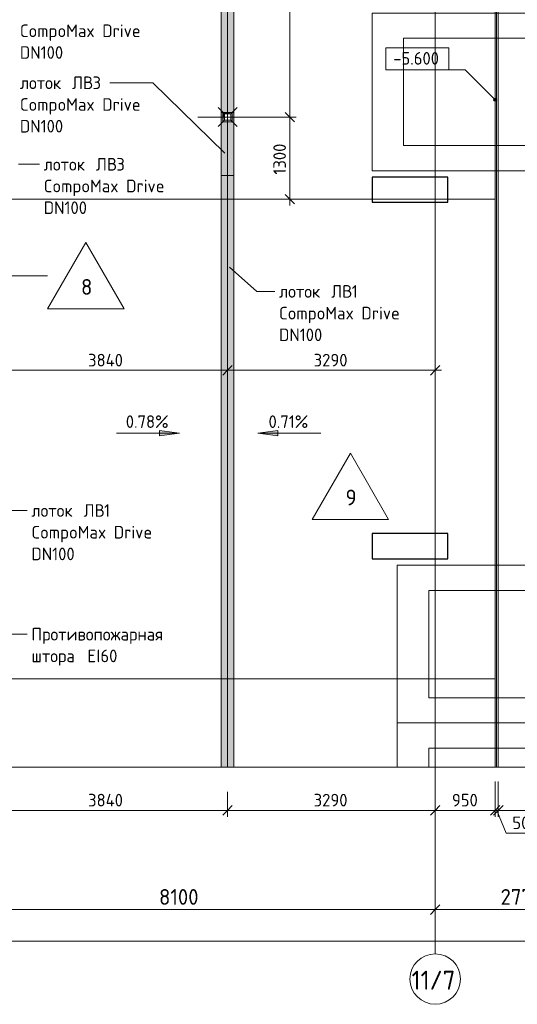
# Model space of a CAD drawing. Header units: millimetres. Extents: x 82112 to 162374, y -10965 to 131389.
# Tile 24 of 82: x 98916 to 106801, y 53042 to 68644. Entities that reach past the tile are written whole.
import ezdxf

# ---------------------------------------------------------------- set-up
doc = ezdxf.new("R2010")
doc.units = ezdxf.units.MM
doc.linetypes.add('3_ Штрих_ 1 х 1 мм', pattern=[2, 1, -1])
doc.linetypes.add('4_ Штрихпунктир_ 10 х 2 мм', pattern=[14, 10, -2, 0, -2])
for name, color, linetype, lineweight in [('A-ANNO-DIMS', 7, 'Continuous', 5), ('A-ANNO-DIMS-100', 7, 'Continuous', 5), ('A-DETL', 7, 'Continuous', 25), ('A-DETL-GENF', 7, 'Continuous', 13), ('A-FLOR', 7, 'Continuous', 13), ('A-FLOR-IDEN', 7, 'Continuous', 5), ('A-GENM', 7, 'Continuous', 13), ('C-PRKG', 7, 'Continuous', 13), ('G-ANNO-DIMS', 7, 'Continuous', 5), ('G-ANNO-TEXT', 7, 'Continuous', 5), ('M-EQPM', 7, 'Continuous', 13), ('P-SANR-FIXT', 7, 'Continuous', 13), ('S-COLS', 7, 'Continuous', 25), ('S-GRID', 7, 'Continuous', 5), ('S-GRID-IDEN', 7, 'Continuous', 5)]:
    doc.layers.add(name, color=color, linetype=linetype, lineweight=lineweight)
doc.styles.add('GOST Common_1', font='GOST_Common.ttf', dxfattribs={"height": 300})
doc.styles.add('GOST Common_2', font='GOST_Common.ttf', dxfattribs={"height": 200})
doc.styles.add('GOST Common_3', font='GOST_Common.ttf', dxfattribs={"height": 250})
doc.dimstyles.new('2_5_мм', dxfattribs={"dimscale": 304.8, "dimtxt": 251.428749, "dimasz": 0.492126, "dimexe": 0.492126, "dimexo": 0.492126, "dimgap": 0, "dimtad": 1, "dimdec": 5, "dimrnd": 1e-05, "dimdsep": 46, "dimtxsty": 'GOST Common_3', "dimblk1": 'OBLIQUE', "dimblk2": 'OBLIQUE', "dimsah": 1, "dimcen": 0.09, "dimdle": 0.492126, "dimadec": 5, "dimazin": 2, "dimtfac": 1, "dimtdec": 4, "dimtix": 1, "dimtmove": 0, "dimatfit": 3, "dimfxl": 1, "dimtvp": 1, "dimtolj": 1, "dimtzin": 0, "dimarcsym": 2})
doc.dimstyles.new('2_5_мм_1', dxfattribs={"dimscale": 304.8, "dimtxt": 251.428749, "dimasz": 0.492126, "dimexe": 0.492126, "dimexo": 0.492126, "dimgap": 0, "dimtad": 1, "dimdec": 5, "dimrnd": 1e-05, "dimdsep": 46, "dimtxsty": 'GOST Common_3', "dimblk1": 'OBLIQUE', "dimblk2": 'OBLIQUE', "dimsah": 1, "dimcen": 0.09, "dimdle": 0.492126, "dimadec": 5, "dimazin": 2, "dimtfac": 1, "dimtdec": 4, "dimtix": 1, "dimtmove": 1, "dimatfit": 3, "dimfxl": 1, "dimtvp": 1, "dimtolj": 1, "dimtzin": 0, "dimarcsym": 2})
doc.dimstyles.new('2_мм', dxfattribs={"dimscale": 304.8, "dimtxt": 201.142999, "dimasz": 0.492126, "dimexe": 0.328084, "dimexo": 0.492126, "dimgap": 0, "dimtad": 1, "dimdec": 0, "dimdsep": 46, "dimtxsty": 'GOST Common_2', "dimblk1": 'OBLIQUE', "dimblk2": 'OBLIQUE', "dimsah": 1, "dimcen": 0.09, "dimdle": 0.328084, "dimadec": 5, "dimazin": 2, "dimtfac": 1, "dimtdec": 4, "dimtix": 1, "dimtmove": 1, "dimatfit": 3, "dimfxl": 1, "dimtvp": 1, "dimtolj": 1, "dimtzin": 0, "dimarcsym": 2})
doc.dimstyles.new('2_мм_1', dxfattribs={"dimscale": 304.8, "dimtxt": 201.142999, "dimasz": 0.492126, "dimexe": 0.328084, "dimexo": 0.492126, "dimgap": 0, "dimtad": 1, "dimdec": 0, "dimdsep": 46, "dimtxsty": 'GOST Common_2', "dimblk1": 'OBLIQUE', "dimblk2": 'OBLIQUE', "dimsah": 1, "dimcen": 0.09, "dimdle": 0.328084, "dimadec": 5, "dimazin": 2, "dimtfac": 1, "dimtdec": 4, "dimtix": 1, "dimtmove": 0, "dimatfit": 3, "dimfxl": 1, "dimtvp": 1, "dimtolj": 1, "dimtzin": 0, "dimarcsym": 2})

# ---------------------------------------------------------------- blocks, each defined once
blk = doc.blocks.new('АР_Машиноместо - 5300x2500_С-V1--01_Подвал_МП_часть В')
at = {"layer": 'C-PRKG'}
for p, q in [((2500, 5300), (0, 5300)), ((0, 0), (0, 5300)), ((2500, 0), (2500, 5300)), ((400, 4800), (2100, 4800)), ((400, 500), (400, 4800)), ((2100, 500), (2100, 4800)), ((400, 500), (2100, 500)), ((2500, 0), (0, 0))]:
    blk.add_line(p, q, dxfattribs=at)
blk = doc.blocks.new('АР_Машиноместо - 5300x2500_С-V2--01_Подвал_МП_часть В')
at = {"layer": 'C-PRKG'}
for p, q in [((2500, 0), (0, 0)), ((0, 0), (0, -5300)), ((2500, 0), (2500, -5300)), ((400, -500), (400, -4800)), ((400, -500), (2100, -500)), ((2100, -500), (2100, -4800)), ((400, -4800), (2100, -4800)), ((2500, -5300), (0, -5300))]:
    blk.add_line(p, q, dxfattribs=at)
blk = doc.blocks.new('АР_Машиноместо - 5300x2500_С-V16--01_Подвал_МП_часть В')
at = {"layer": 'C-PRKG'}
for p, q in [((2500, 0), (1800, 0)), ((2500, 0), (2500, -5300)), ((1800, -500), (2100, -500)), ((2100, -500), (2100, -4800)), ((1800, -4800), (2100, -4800)), ((2500, -5300), (1800, -5300))]:
    blk.add_line(p, q, dxfattribs=at)
blk = doc.blocks.new('АР_Лоток - 200х100h_ЛВ1-7517490--01_Подвал_МП_часть В')
at = {"layer": 'M-EQPM', "true_color": 0xdddddd}
blk.add_hatch(color=254, dxfattribs=at).paths.add_polyline_path([(4035, -100), (4035, 100), (0, 100), (0, -100), (2042, -100)])
at = {"layer": 'M-EQPM'}
for p, q in [((4035, 75), (4035, 100)), ((4035, -100), (4035, -75))]:
    blk.add_line(p, q, dxfattribs=at)
blk = doc.blocks.new('АР_Канал вертикальный прямоугольный - ВК-5386080--01_Подвал_МП_часть В')
at = {"layer": 'A-DETL-GENF'}
blk.add_hatch(color=256, dxfattribs=at).paths.add_polyline_path([(-75, -75), (-60, 60), (75, 75), (-75, 75)])
at = {"layer": 'A-DETL-GENF', "linetype": '3_ Штрих_ 1 х 1 мм'}
for p, q in [((75, 75), (-75, 75)), ((-75, 75), (-75, -75)), ((75, 75), (-75, 75)), ((-75, 75), (-75, -75)), ((-75, -75), (-60, 60)), ((-75, -75), (-60, 60)), ((-60, 60), (75, 75)), ((-60, 60), (75, 75)), ((75, -75), (75, 75)), ((-75, -75), (75, -75))]:
    blk.add_line(p, q, dxfattribs=at)
at = {"layer": 'M-EQPM'}
for p, q in [((-75, -75), (-75, 75)), ((-75, 75), (75, 75)), ((75, 75), (75, -75)), ((75, -75), (-75, -75))]:
    blk.add_line(p, q, dxfattribs=at)
blk = doc.blocks.new('АР_Трап - 100-100-V23--01_Подвал_МП_часть В')
at = {"layer": 'P-SANR-FIXT'}
for p, q in [((-50, 50), (-150, 150)), ((-100, 0), (100, 0)), ((-50, -50), (-50, 50)), ((50, 50), (-50, 50)), ((0, -100), (0, 100)), ((50, 50), (150, 150)), ((50, -50), (50, 50)), ((-50, -50), (-150, -150)), ((-50, -50), (50, -50)), ((50, -50), (150, -150))]:
    blk.add_line(p, q, dxfattribs=at)
blk = doc.blocks.new('АР-Заполнение деф_ шва - Д_ш_-4338033--01_Подвал_МП_часть В')
at = {"layer": 'A-GENM'}
for p, q in [((0, 25), (18575, 25)), ((0, -25), (18575, -25))]:
    blk.add_line(p, q, dxfattribs=at)
blk = doc.blocks.new('АР_Лоток - 200х100h_L_1000_с вертик_отводом_ЛВ3-V33--01_Подвал_МП_часть В')
at = {"layer": 'M-EQPM', "true_color": 0xdddddd}
blk.add_hatch(color=254, dxfattribs=at).paths.add_polyline_path([(850, -100), (1000, -100), (1000, -75), (850, -75), (850, 75), (1000, 75), (1000, 100), (0, 100), (0, -100), (22, -100)])
at = {"layer": 'M-EQPM'}
for p, q in [((0, 100), (0, -100)), ((1000, 75), (1000, 100)), ((1000, -100), (1000, -75))]:
    blk.add_line(p, q, dxfattribs=at)
blk = doc.blocks.new('АР_Лоток - 200х100h_ЛВ1-7518949--01_Подвал_МП_часть В')
at = {"layer": 'M-EQPM', "true_color": 0xdddddd}
blk.add_hatch(color=254, dxfattribs=at).paths.add_polyline_path([(9375, 43), (9375, 100), (0, 100), (0, -100), (9375, -100)])
at = {"layer": 'M-EQPM'}
blk.add_line((0, 100), (0, -100), dxfattribs=at)
blk = doc.blocks.new('Линия разрыва - М 1_100-6407914--01_Подвал_МП_часть В')
at = {"layer": 'A-DETL-GENF', "lineweight": 5}
blk.add_line((29263, 0), (-50, 0), dxfattribs=at)
blk = doc.blocks.new('Ось сетки - 8_0 мм-31302--01_Подвал_МП_часть В')
at = {"layer": 'S-GRID-IDEN'}
blk.add_circle((0, 0), 4, dxfattribs=at)
blk = doc.blocks.new('DIMBLOCK47--01_Подвал_МП_часть В')
at = {"layer": 'A-ANNO-DIMS-100', "lineweight": 25, "transparency": 16777216}
for p, q in [((103196, 71110), (103121, 71185)), ((103196, 71110), (103271, 71035)), ((103196, 67100), (103121, 67175)), ((103196, 67100), (103271, 67025))]:
    blk.add_line(p, q, dxfattribs=at)
at = {"layer": 'A-ANNO-DIMS-100', "transparency": 16777216}
for p, q in [((101860, 71110), (103296, 71110)), ((103196, 71110), (101860, 71110)), ((103196, 71110), (103196, 67100)), ((102510, 67100), (103296, 67100)), ((103196, 67100), (102510, 67100))]:
    blk.add_line(p, q, dxfattribs=at)
at = {"layer": 'A-ANNO-DIMS-100', "color": 0, "transparency": 16777216, "insert": (102935, 68834), "char_height": 200, "width": 650.48, "attachment_point": 1, "rotation": 90, "line_spacing_factor": 1.022761, "style": 'GOST Common_2'}
blk.add_mtext('4010', dxfattribs=at)
blk = doc.blocks.new('_Oblique')
at = {"color": 0, "linetype": 'ByBlock', "lineweight": -2}
blk.add_line((-0.5, -0.5), (0.5, 0.5), dxfattribs=at)
blk = doc.blocks.new('DIMBLOCK48--01_Подвал_МП_часть В')
at = {"layer": 'A-ANNO-DIMS-100', "transparency": 16777216}
for p, q in [((102510, 67100), (103296, 67100)), ((103196, 67100), (102510, 67100)), ((103196, 67100), (103196, 65700)), ((103152, 65800), (103296, 65800)), ((103196, 65800), (103152, 65800))]:
    blk.add_line(p, q, dxfattribs=at)
at = {"layer": 'A-ANNO-DIMS-100', "lineweight": 25, "transparency": 16777216}
for p, q in [((103196, 67100), (103121, 67175)), ((103196, 67100), (103271, 67025)), ((103196, 65800), (103121, 65875)), ((103196, 65800), (103271, 65725))]:
    blk.add_line(p, q, dxfattribs=at)
at = {"layer": 'A-ANNO-DIMS-100', "color": 0, "transparency": 16777216, "insert": (102935, 66189), "char_height": 200, "width": 625.93, "attachment_point": 1, "rotation": 90, "line_spacing_factor": 1.022761, "style": 'GOST Common_2'}
blk.add_mtext('1300', dxfattribs=at)
blk = doc.blocks.new('DIMBLOCK94--01_Подвал_МП_часть В')
at = {"layer": 'A-ANNO-DIMS-100', "transparency": 16777216}
for p, q in [((102210, 56406), (102210, 56015)), ((102210, 56115), (102210, 56406)), ((98370, 56071), (98370, 56215)), ((98370, 56115), (102210, 56115)), ((98370, 56115), (98370, 56071))]:
    blk.add_line(p, q, dxfattribs=at)
at = {"layer": 'A-ANNO-DIMS-100', "lineweight": 25, "transparency": 16777216}
for p, q in [((98370, 56115), (98445, 56190)), ((102210, 56115), (102285, 56190)), ((98370, 56115), (98295, 56040)), ((102210, 56115), (102135, 56040))]:
    blk.add_line(p, q, dxfattribs=at)
at = {"layer": 'A-ANNO-DIMS-100', "color": 0, "transparency": 16777216, "insert": (100000, 56377), "char_height": 200, "width": 695.48, "attachment_point": 1, "line_spacing_factor": 1.022761, "style": 'GOST Common_2'}
blk.add_mtext('3840', dxfattribs=at)
blk = doc.blocks.new('DIMBLOCK95--01_Подвал_МП_часть В')
at = {"layer": 'A-ANNO-DIMS-100', "transparency": 16777216}
for p, q in [((102210, 56406), (102210, 56015)), ((102210, 56115), (102210, 56406)), ((105500, 56071), (105500, 56215)), ((102210, 56115), (105500, 56115)), ((105500, 56115), (105500, 56071))]:
    blk.add_line(p, q, dxfattribs=at)
at = {"layer": 'A-ANNO-DIMS-100', "lineweight": 25, "transparency": 16777216}
for p, q in [((102210, 56115), (102285, 56190)), ((105500, 56115), (105575, 56190)), ((102210, 56115), (102135, 56040)), ((105500, 56115), (105425, 56040))]:
    blk.add_line(p, q, dxfattribs=at)
at = {"layer": 'A-ANNO-DIMS-100', "color": 0, "transparency": 16777216, "insert": (103575, 56377), "char_height": 200, "width": 670.93, "attachment_point": 1, "line_spacing_factor": 1.022761, "style": 'GOST Common_2'}
blk.add_mtext('3290', dxfattribs=at)
blk = doc.blocks.new('DIMBLOCK96--01_Подвал_МП_часть В')
at = {"layer": 'A-ANNO-DIMS-100', "transparency": 16777216}
for p, q in [((106450, 56572), (106450, 56015)), ((106450, 56115), (106450, 56572)), ((105500, 56071), (105500, 56215)), ((105500, 56115), (106450, 56115)), ((105500, 56115), (105500, 56071))]:
    blk.add_line(p, q, dxfattribs=at)
at = {"layer": 'A-ANNO-DIMS-100', "lineweight": 25, "transparency": 16777216}
for p, q in [((105500, 56115), (105575, 56190)), ((106450, 56115), (106525, 56190)), ((105500, 56115), (105425, 56040)), ((106450, 56115), (106375, 56040))]:
    blk.add_line(p, q, dxfattribs=at)
at = {"layer": 'A-ANNO-DIMS-100', "color": 0, "transparency": 16777216, "insert": (105765, 56377), "char_height": 200, "width": 503.2, "attachment_point": 1, "line_spacing_factor": 1.022761, "style": 'GOST Common_2'}
blk.add_mtext('950', dxfattribs=at)
blk = doc.blocks.new('DIMBLOCK97--01_Подвал_МП_часть В')
at = {"layer": 'A-ANNO-DIMS-100', "transparency": 16777216}
for p, q in [((106450, 56572), (106450, 56015)), ((106450, 56115), (106450, 56572)), ((106500, 56572), (106500, 56015)), ((106500, 56115), (106500, 56572)), ((106450, 56115), (106500, 56115)), ((106623, 55756), (106475, 56115)), ((107002, 55756), (106623, 55756))]:
    blk.add_line(p, q, dxfattribs=at)
at = {"layer": 'A-ANNO-DIMS-100', "lineweight": 25, "transparency": 16777216}
for p, q in [((106450, 56115), (106525, 56190)), ((106500, 56115), (106575, 56190)), ((106450, 56115), (106375, 56040)), ((106500, 56115), (106425, 56040))]:
    blk.add_line(p, q, dxfattribs=at)
at = {"layer": 'A-ANNO-DIMS-100', "color": 0, "transparency": 16777216, "insert": (106723, 56017), "char_height": 200, "width": 335.47, "attachment_point": 1, "line_spacing_factor": 1.022761, "style": 'GOST Common_2'}
blk.add_mtext('50', dxfattribs=at)
blk = doc.blocks.new('DIMBLOCK98--01_Подвал_МП_часть В')
at = {"layer": 'A-ANNO-DIMS-100', "transparency": 16777216}
for p, q in [((106500, 56572), (106500, 56015)), ((106500, 56115), (106500, 56572)), ((108270, 56071), (108270, 56215)), ((106500, 56115), (108270, 56115)), ((108270, 56115), (108270, 56071))]:
    blk.add_line(p, q, dxfattribs=at)
at = {"layer": 'A-ANNO-DIMS-100', "lineweight": 25, "transparency": 16777216}
for p, q in [((106500, 56115), (106575, 56190)), ((108270, 56115), (108345, 56190)), ((106500, 56115), (106425, 56040)), ((108270, 56115), (108195, 56040))]:
    blk.add_line(p, q, dxfattribs=at)
at = {"layer": 'A-ANNO-DIMS-100', "color": 0, "transparency": 16777216, "insert": (107124, 56377), "char_height": 200, "width": 625.93, "attachment_point": 1, "line_spacing_factor": 1.022761, "style": 'GOST Common_2'}
blk.add_mtext('1770', dxfattribs=at)
blk = doc.blocks.new('Марка полов - Марка полов-4106608--01_Подвал_МП_часть В')
at = {"layer": 'A-FLOR-IDEN'}
for p, q in [((0, 7), (-6.06, -3.5)), ((6.06, -3.5), (0, 7)), ((-6.06, -3.5), (6.06, -3.5))]:
    blk.add_line(p, q, dxfattribs=at)
blk = doc.blocks.new('Высотные отметки - Frame_2-749557--01_Подвал_МП_часть В')
at = {"layer": 'G-ANNO-DIMS'}
for p, q in [((-5, 3.5), (-5, 0)), ((5, 3.5), (-5, 3.5)), ((5, 0), (5, 3.5)), ((-5, 0), (5, 0))]:
    blk.add_line(p, q, dxfattribs=at)
blk = doc.blocks.new('DIMBLOCK182--01_Подвал_МП_часть В')
at = {"layer": 'A-ANNO-DIMS-100', "transparency": 16777216}
for p, q in [((97400, 54498), (97400, 54692)), ((105500, 54498), (105500, 54692)), ((97400, 54542), (105500, 54542)), ((97400, 54542), (97400, 54498)), ((105500, 54542), (105500, 54498))]:
    blk.add_line(p, q, dxfattribs=at)
at = {"layer": 'A-ANNO-DIMS-100', "lineweight": 25, "transparency": 16777216}
for p, q in [((97400, 54542), (97475, 54617)), ((105500, 54542), (105575, 54617)), ((97400, 54542), (97325, 54467)), ((105500, 54542), (105425, 54467))]:
    blk.add_line(p, q, dxfattribs=at)
at = {"layer": 'A-ANNO-DIMS-100', "color": 0, "transparency": 16777216, "insert": (101124, 54868), "char_height": 250, "width": 782.41, "attachment_point": 1, "line_spacing_factor": 1.022761, "style": 'GOST Common_3'}
blk.add_mtext('8100', dxfattribs=at)
blk = doc.blocks.new('DIMBLOCK183--01_Подвал_МП_часть В')
at = {"layer": 'A-ANNO-DIMS-100', "transparency": 16777216}
for p, q in [((105500, 54498), (105500, 54692)), ((108270, 54498), (108270, 54692)), ((105500, 54542), (108270, 54542)), ((105500, 54542), (105500, 54498)), ((108270, 54542), (108270, 54498))]:
    blk.add_line(p, q, dxfattribs=at)
at = {"layer": 'A-ANNO-DIMS-100', "lineweight": 25, "transparency": 16777216}
for p, q in [((105500, 54542), (105575, 54617)), ((108270, 54542), (108345, 54617)), ((105500, 54542), (105425, 54467)), ((108270, 54542), (108195, 54467))]:
    blk.add_line(p, q, dxfattribs=at)
at = {"layer": 'A-ANNO-DIMS-100', "color": 0, "transparency": 16777216, "insert": (106536, 54868), "char_height": 250, "width": 838.66, "attachment_point": 1, "line_spacing_factor": 1.022761, "style": 'GOST Common_3'}
blk.add_mtext('2770', dxfattribs=at)
blk = doc.blocks.new('DIMBLOCK226--01_Подвал_МП_часть В')
at = {"layer": 'A-ANNO-DIMS-100', "transparency": 16777216}
for p, q in [((89300, 53998), (89300, 54192)), ((148370, 53998), (148370, 54192)), ((89150, 54042), (148520, 54042)), ((89300, 54042), (89300, 53998)), ((121694, 54042), (118835, 54042)), ((122668, 54042), (121694, 54042)), ((148370, 54042), (148370, 53998))]:
    blk.add_line(p, q, dxfattribs=at)
at = {"layer": 'A-ANNO-DIMS-100', "lineweight": 25, "transparency": 16777216}
for p, q in [((89300, 54042), (89225, 53967)), ((89300, 54042), (89375, 54117)), ((148370, 54042), (148295, 53967)), ((148370, 54042), (148445, 54117))]:
    blk.add_line(p, q, dxfattribs=at)
at = {"layer": 'A-ANNO-DIMS-100', "color": 0, "transparency": 16777216, "insert": (121794, 54368), "char_height": 250, "width": 1048.33, "attachment_point": 1, "line_spacing_factor": 1.022761, "style": 'GOST Common_3'}
blk.add_mtext('59070', dxfattribs=at)
blk = doc.blocks.new('DIMBLOCK257--01_Подвал_МП_часть В')
at = {"layer": 'A-ANNO-DIMS-100', "transparency": 16777216}
for p, q in [((102210, 67025), (102210, 62988)), ((102210, 63088), (102210, 67025)), ((98370, 63044), (98370, 63188)), ((98370, 63088), (102210, 63088)), ((98370, 63088), (98370, 63044))]:
    blk.add_line(p, q, dxfattribs=at)
at = {"layer": 'A-ANNO-DIMS-100', "lineweight": 25, "transparency": 16777216}
for p, q in [((98370, 63088), (98295, 63013)), ((98370, 63088), (98445, 63163)), ((102210, 63088), (102135, 63013)), ((102210, 63088), (102285, 63163))]:
    blk.add_line(p, q, dxfattribs=at)
at = {"layer": 'A-ANNO-DIMS-100', "color": 0, "transparency": 16777216, "insert": (100000, 63349), "char_height": 200, "width": 695.48, "attachment_point": 1, "line_spacing_factor": 1.022761, "style": 'GOST Common_2'}
blk.add_mtext('3840', dxfattribs=at)
blk = doc.blocks.new('DIMBLOCK258--01_Подвал_МП_часть В')
at = {"layer": 'A-ANNO-DIMS-100', "transparency": 16777216}
for p, q in [((102210, 67025), (102210, 62988)), ((102210, 63088), (102210, 67025)), ((102210, 63088), (105600, 63088)), ((105500, 63044), (105500, 63188)), ((105500, 63088), (105500, 63044))]:
    blk.add_line(p, q, dxfattribs=at)
at = {"layer": 'A-ANNO-DIMS-100', "lineweight": 25, "transparency": 16777216}
for p, q in [((102210, 63088), (102135, 63013)), ((102210, 63088), (102285, 63163)), ((105500, 63088), (105425, 63013)), ((105500, 63088), (105575, 63163))]:
    blk.add_line(p, q, dxfattribs=at)
at = {"layer": 'A-ANNO-DIMS-100', "color": 0, "transparency": 16777216, "insert": (103575, 63349), "char_height": 200, "width": 670.93, "attachment_point": 1, "line_spacing_factor": 1.022761, "style": 'GOST Common_2'}
blk.add_mtext('3290', dxfattribs=at)

msp = doc.modelspace()

# ---------------------------------------------------------------- hatches: boundary and pattern name
at = {"layer": 'G-ANNO-DIMS'}
h = msp.add_hatch(color=256, dxfattribs=at)
edge = h.paths.add_edge_path()
edge.add_arc((106450, 67375.62052), 25, 0, 360)
for points in [[(101448.307961, 62093.268343), (101130.807961, 62135.068011), (101130.807961, 62051.468675)], [(102690.245293, 62093.268343), (103007.745293, 62051.468675), (103007.745293, 62135.068011)]]:
    msp.add_hatch(color=256, dxfattribs=at).paths.add_polyline_path(points)

# ---------------------------------------------------------------- linework, layer by layer
at = {"layer": 'A-DETL', "linetype": '4_ Штрихпунктир_ 10 х 2 мм', "lineweight": 5}
for p, q in [((102210, 71955.796145), (102210, 56800)), ((102660, 67100), (101740, 67100))]:
    msp.add_line(p, q, dxfattribs=at)
at = {"layer": 'A-FLOR'}
for p, q in [((106500, 56800), (106500, 75361.174831)), ((106450, 75350), (106450, 56800)), ((106470, 75325.410942), (106470, 56800)), ((102110, 56800), (102110, 71210)), ((102310, 71210), (102310, 56800))]:
    msp.add_line(p, q, dxfattribs=at)
at = {"layer": 'A-FLOR-IDEN'}
msp.add_line((98717.341471, 64587.537344), (99358.332882, 64587.537344), dxfattribs=at)
at = {"layer": 'G-ANNO-DIMS'}
for p, q in [((105975.584916, 67850.035604), (105217.654399, 67850.035604)), ((106450, 67375.62052), (105975.584916, 67850.035604)), ((101448.307961, 62093.268343), (101130.807961, 62135.068011)), ((101130.807961, 62135.068011), (101130.807961, 62051.468675)), ((103007.745293, 62135.068011), (102690.245293, 62093.268343)), ((103007.745293, 62051.468675), (103007.745293, 62135.068011)), ((100448.307961, 62093.268343), (101448.307961, 62093.268343)), ((101130.807961, 62051.468675), (101448.307961, 62093.268343)), ((102690.245293, 62093.268343), (103007.745293, 62051.468675)), ((103690.245293, 62093.268343), (102690.245293, 62093.268343))]:
    msp.add_line(p, q, dxfattribs=at)
msp.add_circle((106450, 67375.62052), 25, dxfattribs=at)
at = {"layer": 'G-ANNO-TEXT'}
for p, q in [((100929.32866, 67644.294104), (100346.932827, 67644.294104)), ((101025.101571, 67644.294104), (100929.32866, 67644.294104)), ((102164.395608, 66528.986585), (101025.101571, 67644.294104)), ((98898.389977, 66352.606628), (99232.416985, 66352.606628)), ((102238.185584, 64723.160691), (102672.204525, 64338.170414)), ((102672.204525, 64338.170414), (102960.63015, 64338.170414)), ((98702.952795, 60866.334011), (99036.979804, 60866.334011)), ((98702.952795, 58906.334011), (99036.979804, 58906.334011))]:
    msp.add_line(p, q, dxfattribs=at)
at = {"layer": 'S-COLS'}
for p, q in [((105700, 66150), (104500, 66150)), ((104500, 66150), (104500, 65750)), ((105700, 65750), (105700, 66150)), ((104500, 65750), (105700, 65750)), ((105700, 60499.962429), (104500, 60499.962429)), ((104500, 60499.962429), (104500, 60099.962429)), ((105700, 60099.962429), (105700, 60499.962429)), ((104500, 60099.962429), (105700, 60099.962429))]:
    msp.add_line(p, q, dxfattribs=at)
at = {"layer": 'S-GRID', "linetype": '4_ Штрихпунктир_ 10 х 2 мм'}
for p, q in [((105500, 53841.693029), (105500, 80104.964717)), ((106440.280405, 65800), (84395.24188, 65800)), ((106440.280405, 58200), (84395.24188, 58200))]:
    msp.add_line(p, q, dxfattribs=at)

# ---------------------------------------------------------------- block references
at = {"layer": 'A-DETL-GENF'}
msp.add_blockref('Линия разрыва - М 1_100-6407914--01_Подвал_МП_часть В', (86349.50616, 56800), dxfattribs=at)
at = {"layer": 'A-FLOR-IDEN', "xscale": 99.99999999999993, "yscale": 99.99999999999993, "zscale": 99.99999999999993}
for p in [(99964.550665, 64412.537344), (104156.325708, 61075.023609)]:
    msp.add_blockref('Марка полов - Марка полов-4106608--01_Подвал_МП_часть В', p, dxfattribs=at)
at = {"layer": 'A-GENM', "rotation": 270}
msp.add_blockref('АР-Заполнение деф_ шва - Д_ш_-4338033--01_Подвал_МП_часть В', (106475, 75375), dxfattribs=at)
at = {"layer": 'C-PRKG'}
for name, p, rotation in [('АР_Машиноместо - 5300x2500_С-V1--01_Подвал_МП_часть В', (104500, 68750), 270.0000000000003), ('АР_Машиноместо - 5300x2500_С-V2--01_Подвал_МП_часть В', (104900, 57500), 89.99999999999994), ('АР_Машиноместо - 5300x2500_С-V16--01_Подвал_МП_часть В', (104900, 55000), 89.99999999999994)]:
    msp.add_blockref(name, p, dxfattribs=dict(at, rotation=rotation))
at = {"layer": 'G-ANNO-DIMS', "xscale": 99.99999999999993, "yscale": 99.99999999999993, "zscale": 99.99999999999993}
msp.add_blockref('Высотные отметки - Frame_2-749557--01_Подвал_МП_часть В', (105217.654399, 67850.035604), dxfattribs=at)
at = {"layer": 'M-EQPM'}
for name, p, rotation in [('АР_Лоток - 200х100h_ЛВ1-7517490--01_Подвал_МП_часть В', (102210, 71210), 270), ('АР_Лоток - 200х100h_L_1000_с вертик_отводом_ЛВ3-V33--01_Подвал_МП_часть В', (102210, 66175), 89.99999999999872), ('АР_Лоток - 200х100h_ЛВ1-7518949--01_Подвал_МП_часть В', (102210, 66175), 270)]:
    msp.add_blockref(name, p, dxfattribs=dict(at, rotation=rotation))
msp.add_blockref('АР_Канал вертикальный прямоугольный - ВК-5386080--01_Подвал_МП_часть В', (102210, 67100), dxfattribs=at)
at = {"layer": 'P-SANR-FIXT'}
msp.add_blockref('АР_Трап - 100-100-V23--01_Подвал_МП_часть В', (102210, 67100), dxfattribs=at)
at = {"layer": 'S-GRID-IDEN', "xscale": 99.99999999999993, "yscale": 99.99999999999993, "zscale": 99.99999999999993}
msp.add_blockref('Ось сетки - 8_0 мм-31302--01_Подвал_МП_часть В', (105500, 53441.693029), dxfattribs=at)

# ---------------------------------------------------------------- texts
at = {"layer": 'A-FLOR-IDEN', "char_height": 250, "width": 216.455625, "attachment_point": 1, "style": 'GOST Common_3'}
for s, insert in [('\\fGOST Common|b0|i0|c204|p34|;8', (99887.674382, 64534.599017)), ('\\fGOST Common|b0|i0|c204|p34|;9', (104079.449425, 61197.085281))]:
    msp.add_mtext(s, dxfattribs=dict(at, insert=insert))
at = {"layer": 'G-ANNO-DIMS', "char_height": 200, "attachment_point": 1, "line_spacing_factor": 1.022761, "style": 'GOST Common_2'}
for s, insert, width in [('-5.600', (104835.497873, 68131.401265), 917.17566319), ('0.78%', (100597.327362, 62374.634004), 842.35343804), ('0.71%', (102859.378195, 62374.634004), 794.08103471)]:
    msp.add_mtext(s, dxfattribs=dict(at, insert=insert, width=width))
at = {"layer": 'G-ANNO-TEXT', "char_height": 200, "attachment_point": 1, "style": 'GOST Common_2'}
for s, insert, width in [('CompoMax Drive', (98919.32866, 68568.066176), 2348.944375), ('DN100', (98919.32866, 68224.107843), 873.839375), ('\\fGOST Common|b0|i0|c204|p34|; ', (99673.39116, 67744.294104), 88.185625), ('ЛВ', (99746.151577, 67744.294104), 392.826875), ('3 ', (100070.26616, 67744.294104), 256.54), ('лоток', (98919.32866, 67744.294104), 913.92375), ('CompoMax Drive', (98919.32866, 67400.33577), 2348.944375), ('DN100', (98919.32866, 67056.377437), 873.839375), ('лоток', (99297.416985, 66452.606628), 913.92375), ('\\fGOST Common|b0|i0|c204|p34|; ', (100051.479485, 66452.606628), 88.185625), ('ЛВ', (100124.239902, 66452.606628), 392.826875), ('\\fGOST Common|b0|i0|c204|p34|;3', (100448.354485, 66452.606628), 168.354375), ('CompoMax Drive', (99297.416985, 66108.648294), 2348.944375), ('DN100', (99297.416985, 65764.689961), 873.839375), ('\\fGOST Common|b0|i0|c204|p34|; ', (103779.69265, 64438.170414), 88.185625), ('ЛВ', (103852.453066, 64438.170414), 392.826875), ('1 ', (104176.56765, 64438.170414), 208.43875), ('лоток', (103025.63015, 64438.170414), 913.92375), ('CompoMax Drive', (103025.63015, 64094.212081), 2348.944375), ('DN100', (103025.63015, 63750.253747), 873.839375), ('лоток', (99101.979804, 60966.334011), 913.92375), ('\\fGOST Common|b0|i0|c204|p34|; ', (99856.042304, 60966.334011), 88.185625), ('ЛВ', (99928.80272, 60966.334011), 392.826875), ('1 ', (100252.917304, 60966.334011), 208.43875), ('CompoMax Drive', (99101.979804, 60622.375677), 2348.944375), ('DN100', (99101.979804, 60278.417344), 873.839375), ('Противопожарная', (99101.979804, 59006.334011), 2797.889375), ('\\fGOST Common|b0|i0|c204|p34|; ', (101410.469387, 59006.334011), 88.185625), ('I60', (100133.854804, 58662.375677), 424.894375), ('штора', (99101.979804, 58662.375677), 986.075625), ('\\fGOST Common|b0|i0|c204|p34|; ', (99915.573554, 58662.375677), 88.185625), ('\\fGOST Common|b0|i0|c204|p34|;Е', (99988.33397, 58662.375677), 176.37125)]:
    msp.add_mtext(s, dxfattribs=dict(at, insert=insert, width=width))
at = {"layer": 'S-GRID-IDEN', "insert": (105125.87793, 53573.780178), "char_height": 300, "width": 897.89, "attachment_point": 1, "style": 'GOST Common_1'}
msp.add_mtext('11/7', dxfattribs=at)

# ---------------------------------------------------------------- dimensions: what is measured, and where the dimension line sits
at = {"layer": 'A-ANNO-DIMS'}
for base, p1, p2, override, picture, middle in [((103196.1571, 67100), (101709.954905, 71110), (102360, 67100), {"dimpost": '<>', "dimfxl": 4062.346443}, 'DIMBLOCK47--01_Подвал_МП_часть В', (103096.1571, 69105)), ((103196.1571, 65800), (102360, 67100), (103302.223117, 65800), {"dimpost": '<>', "dimfxl": 1605.548007}, 'DIMBLOCK48--01_Подвал_МП_часть В', (103096.1571, 66450))]:
    dim = msp.add_linear_dim(base=base, p1=p1, p2=p2, angle=90, dimstyle='2_мм_1', override=override, dxfattribs=at)
    dim.commit()
    dim.dimension.update_dxf_attribs({"geometry": picture, "text_midpoint": middle})
for base, p1, p2, dimstyle, override, picture, middle in [((102210, 63087.734032), (98370, 63193.800049), (102210, 67175), '2_мм_1', {"dimpost": '<>', "dimfxl": 5531.32471}, 'DIMBLOCK257--01_Подвал_МП_часть В', (100290, 63187.734032)), ((105500, 63087.734032), (102210, 67175), (105500, 63193.800049), '2_мм_1', {"dimpost": '<>', "dimfxl": 5164.692929}, 'DIMBLOCK258--01_Подвал_МП_часть В', (103855, 63187.734032)), ((106450, 56115.39459), (105500, 56221.460607), (106450, 56721.505703), '2_мм_1', {"dimpost": '<>', "dimfxl": 1073.566531}, 'DIMBLOCK96--01_Подвал_МП_часть В', (105975, 56215.39459)), ((108270, 56115.39459), (106500, 56721.505703), (108270, 56221.460607), '2_мм_1', {"dimpost": '<>', "dimfxl": 1839.278418}, 'DIMBLOCK98--01_Подвал_МП_часть В', (107385, 56215.39459)), ((102210, 56115.39459), (98370, 56221.460607), (102210, 56555.796145), '2_мм_1', {"dimpost": '<>', "dimfxl": 3854.527241}, 'DIMBLOCK94--01_Подвал_МП_часть В', (100290, 56215.39459)), ((105500, 56115.39459), (102210, 56555.796145), (105500, 56221.460607), '2_мм_1', {"dimpost": '<>', "dimfxl": 3306.944247}, 'DIMBLOCK95--01_Подвал_МП_часть В', (103855, 56215.39459)), ((105500.0000000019, 54541.6062377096), (97400.0000000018, 54647.6722548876), (105500.0000000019, 54647.6722548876), '2_5_мм', {"dimpost": '<>', "dimfxl": 8100}, 'DIMBLOCK182--01_Подвал_МП_часть В', (101450.0000000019, 54666.6062377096)), ((108270, 54541.606238), (105500, 54647.672255), (108270, 54647.672255), '2_5_мм', {"dimpost": '<>', "dimfxl": 2770}, 'DIMBLOCK183--01_Подвал_МП_часть В', (106885, 54666.606238))]:
    dim = msp.add_linear_dim(base=base, p1=p1, p2=p2, dimstyle=dimstyle, override=override, dxfattribs=at)
    dim.commit()
    dim.dimension.update_dxf_attribs({"geometry": picture, "text_midpoint": middle})
for base, p1, p2, dimstyle, override, picture, middle in [((106500, 56115.39459), (106450, 56721.505703), (106500, 56721.505703), '2_мм', {"dimpost": '<>', "dimfxl": 50}, 'DIMBLOCK97--01_Подвал_МП_часть В', (106890.279516, 55883.954988)), ((148370.0000000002, 54041.6062377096), (89300.0000000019, 54147.6722548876), (148370.0000000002, 54147.6722548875), '2_5_мм_1', {"dimpost": '<>', "dimfxl": 59070}, 'DIMBLOCK226--01_Подвал_МП_часть В', (122318.3900363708, 54201.6466470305))]:
    dim = msp.add_linear_dim(base=base, p1=p1, p2=p2, dimstyle=dimstyle, override=override, dxfattribs=at)
    dim.commit()
    dim.dimension.update_dxf_attribs({"geometry": picture, "text_midpoint": middle, "dimtype": 160})

doc.saveas('drawing.dxf')
